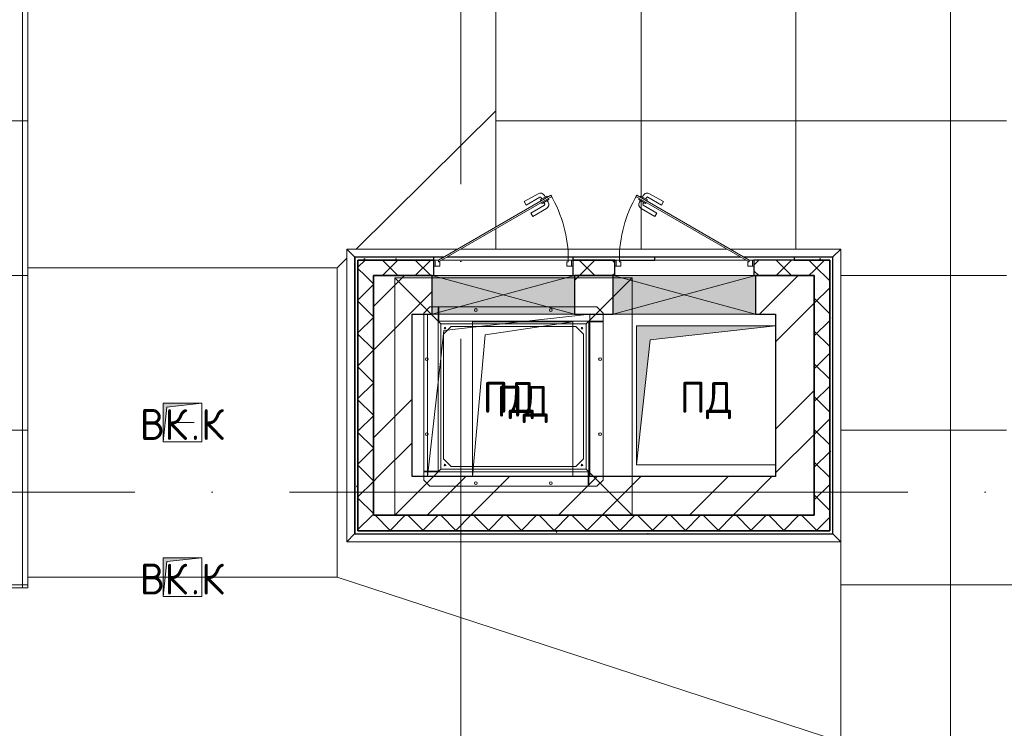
# Model space of a CAD drawing. Header units: millimetres. Extents: x -30540 to 143646, y -11730 to 123410.
# Tile 25 of 114: x -8017 to -1650, y 80072 to 84656. Entities that reach past the tile are written whole.
import ezdxf

# ---------------------------------------------------------------- set-up
doc = ezdxf.new("R2010")
doc.units = ezdxf.units.MM
doc.linetypes.add('ADSK_Линия сетки', pattern=[5000, 4000, -500, 0, -500])
for name, color, linetype, lineweight in [('A-____-NOTE-TEXT', 7, 'Continuous', 18), ('A-DETL-____-THIN', 7, 'Continuous', 9), ('A-DOOR-____-MCUT', 7, 'Continuous', 9), ('A-DOOR-____-OTLN', 7, 'Continuous', 18), ('A-DOOR-FRAM-MCUT', 7, 'Continuous', 9), ('A-GENM-____-OTLN', 7, 'Continuous', 18), ('A-GLAZ-____-MCUT', 7, 'Continuous', 9), ('A-GLAZ-____-OTLN', 7, 'Continuous', 18), ('A-ROOF-____-OTLN', 7, 'Continuous', 18), ('A-ROOF-____-PATT', 7, 'Continuous', 18), ('A-WALL-____-MCUT', 7, 'Continuous', 40), ('A-WALL-____-OTLN', 7, 'Continuous', 18), ('A-WALL-____-PATT', 7, 'Continuous', 40), ('M-EQPM-____-OTLN', 7, 'Continuous', 18), ('M-HVAC-DUCT-OTLN', 7, 'Continuous', 18), ('P-SANR-FIXT-OTLN', 7, 'Continuous', 18), ('S-GRID-____-OTLN', 7, 'Continuous', 9)]:
    doc.layers.add(name, color=color, linetype=linetype, lineweight=lineweight)
doc.styles.add('GOST Common', font='GOST_Common.ttf', dxfattribs={"height": 200})
pattern_1 = [(45, (0, 0), (-424.264, 424.264), []), (45, (0, 282.8), (-424.264, 424.264), [])]
pattern_2 = [(45, (0, 0), (-106.06602, 106.06602), []), (135, (0, 0), (-106.06602, -106.06602), [])]
pattern_3 = [(0, (0, 0), (406.4, 101.6), [6.706, -298.094, 6.706, -298.094, -1625.6]), (0, (0, 0), (406.4, 101.6), [-609.6, 6.706, -602.894, 6.706, -298.094, -711.2]), (0, (0, 0), (406.4, 101.6), [-1524, 6.706, -196.494, 6.706, -501.294]), (120, (152.4, 50.8), (-291.18818, 301.15272), [6.706, -298.094, 6.706, -298.094, -1625.6]), (120, (152.4, 50.8), (-291.18818, 301.15272), [-609.6, 6.706, -602.894, 6.706, -298.094, -711.2]), (120, (152.4, 50.8), (-291.18818, 301.15272), [-1524, 6.706, -196.494, 6.706, -501.294]), (240, (203.2, 254), (-115.21182, -402.75272), [6.706, -298.094, 6.706, -298.094, -1625.6]), (240, (203.2, 254), (-115.21182, -402.75272), [-609.6, 6.706, -602.894, 6.706, -298.094, -711.2]), (240, (203.2, 254), (-115.21182, -402.75272), [-1524, 6.706, -196.494, 6.706, -501.294])]

# ---------------------------------------------------------------- blocks, each defined once
blk = doc.blocks.new('АР_Отверстие прямоугольное - ОВВ-8374923-Кровля')
at = {"layer": 'A-GLAZ-____-OTLN', "lineweight": 13, "true_color": 0xf9f9f9}
blk.add_hatch(color=7, dxfattribs=at).paths.add_polyline_path([(585, 125), (-335, 125), (-335, -125), (585, -125)])
at = {"layer": 'A-GLAZ-____-MCUT', "color": 254, "lineweight": 15, "true_color": 0xcccccc}
for p, q in [((-335, 125), (-335, -125)), ((585, 125), (585, -125))]:
    blk.add_line(p, q, dxfattribs=at)
at = {"layer": 'A-GLAZ-____-OTLN', "color": 254, "lineweight": 5, "true_color": 0xcccccc}
for p, q in [((585, 125), (-335, -125)), ((-335, 125), (585, -125))]:
    blk.add_line(p, q, dxfattribs=at)
at = {"layer": 'A-GLAZ-____-OTLN', "color": 254, "lineweight": 13, "true_color": 0xcccccc}
for p, q in [((585, 125), (-335, 125)), ((-335, 125), (-335, -125)), ((585, -125), (585, 125)), ((-335, -125), (585, -125))]:
    blk.add_line(p, q, dxfattribs=at)
blk = doc.blocks.new('_GM_Dt-St-D_Фартук гнутый из оцинкованной стали_Пристенный_Тип 1__c-верхняя кромка с отгибом_ - ФС-1_3_50х70У100-1_5_t__RAL7016-V2-Кровля')
at = {"layer": 'A-GENM-____-OTLN', "color": 254, "lineweight": 13, "true_color": 0xcccccc}
for p, q in [((50, 1.5), (50, 0)), ((628.7, 0), (50, 0)), ((2544.3, 0), (648.7, 0)), ((3143, 0), (2564.3, 0)), ((3143, 0), (3143, 1.5)), ((3143, 0), (3193, -50)), ((0, -50), (50, 0)), ((715.3, -50), (0, -50)), ((2457.7, -50), (735.3, -50)), ((3193, -50), (2477.7, -50))]:
    blk.add_line(p, q, dxfattribs=at)
blk = doc.blocks.new('_GM_Dt-St-D_Фартук гнутый из оцинкованной стали_Пристенный_Тип 1__c-верхняя кромка с отгибом_ - ФС-1_3_50х70У100-1_5_t__RAL7016-8069745-Кровля')
at = {"layer": 'A-GENM-____-OTLN', "color": 254, "lineweight": 13, "true_color": 0xcccccc}
for p, q in [((50, 1.5), (50, 0)), ((1843, 0), (50, 0)), ((1843, 0), (1843, 1.5)), ((1843, 0), (1893, -50)), ((0, -50), (50, 0)), ((1893, -50), (0, -50))]:
    blk.add_line(p, q, dxfattribs=at)
blk = doc.blocks.new('_GM_Dt-St-D_Фартук гнутый из оцинкованной стали_Пристенный_Тип 1__c-верхняя кромка с отгибом_ - ФС-1_3_50х70У100-1_5_t__RAL7016-9000205-Кровля')
at = {"layer": 'A-GENM-____-OTLN', "color": 254, "lineweight": 13, "true_color": 0xcccccc}
for p, q in [((0, 50), (3193, 50)), ((50, 0), (0, 50)), ((50, 0), (3143, 0)), ((50, 0), (50, -1.5)), ((3193, 50), (3143, 0)), ((3143, -1.5), (3143, 0))]:
    blk.add_line(p, q, dxfattribs=at)
blk = doc.blocks.new('_GM_Dt-St-D_Фартук гнутый из оцинкованной стали_Пристенный_Тип 1__c-верхняя кромка с отгибом_ - ФС-1_3_50х70У100-1_5_t__RAL7016-8063329-Кровля')
at = {"layer": 'A-GENM-____-OTLN', "color": 254, "lineweight": 13, "true_color": 0xcccccc}
for p, q in [((0, 50), (1893, 50)), ((50, 0), (0, 50)), ((50, 0), (1843, 0)), ((50, 0), (50, -1.5)), ((1893, 50), (1843, 0)), ((1843, -1.5), (1843, 0))]:
    blk.add_line(p, q, dxfattribs=at)
blk = doc.blocks.new('АР_Дверь однопольная - 900х600h_900__кровля-8301235-Кровля')
at = {"layer": 'A-DOOR-____-MCUT', "color": 254, "lineweight": 15, "true_color": 0xcccccc}
for p, q in [((307.5, 470), (-420, 50)), ((-415, 41.3), (312.5, 461.3)), ((312.5, 461.3), (307.5, 470)), ((-420, 50), (-415, 41.3))]:
    blk.add_line(p, q, dxfattribs=at)
at = {"layer": 'A-DOOR-____-OTLN', "color": 254, "lineweight": 5, "true_color": 0xcccccc}
for p, q in [((135.2, 428.3), (224, 479.6)), ((147.7, 406.7), (236.5, 457.9)), ((281.8, 464.4), (238.5, 439.4)), ((249.3, 445.7), (243.3, 456.1)), ((271, 458.2), (265, 468.6)), ((285.8, 457.5), (281.8, 464.4)), ((290.8, 448.8), (294.8, 441.9)), ((147.7, 406.7), (135.2, 428.3)), ((177.7, 354.7), (266.5, 405.9)), ((190.2, 333), (279, 384.3)), ((238.5, 439.4), (242.5, 432.5)), ((251.5, 416.9), (247.5, 423.8)), ((294.8, 441.9), (251.5, 416.9)), ((262.3, 423.2), (268.3, 412.8)), ((284, 435.7), (290, 425.3)), ((177.7, 354.7), (190.2, 333))]:
    blk.add_line(p, q, dxfattribs=at)
for centre, radius, start, end in [((239, 453.6), 30, 30, 120), ((239, 453.6), 4.99, 30, 120), ((264, 410.3), 4.99, 300, 30), ((264, 410.3), 30, 300, 30)]:
    blk.add_arc(centre, radius, start, end, dxfattribs=at)
at = {"layer": 'A-DOOR-____-OTLN', "color": 254, "lineweight": 13, "true_color": 0xcccccc}
blk.add_arc((-420, 50), 840, 360, 30, dxfattribs=at)
at = {"layer": 'A-DOOR-FRAM-MCUT', "color": 254, "lineweight": 15, "true_color": 0xcccccc}
for p, q in [((-440, 50), (-450, 50)), ((-440, 10), (-450, 10)), ((-420, 50), (-440, 50)), ((-440, 50), (-440, 10)), ((-440, 10), (-410, 10)), ((-420, 40), (-420, 50)), ((-410, 40), (-420, 40)), ((-410, 10), (-410, 40)), ((420, 40), (410, 40)), ((410, 40), (410, 10)), ((410, 10), (440, 10)), ((440, 50), (420, 50)), ((420, 50), (420, 40)), ((440, 10), (440, 50)), ((440, 50), (450, 50)), ((440, 10), (450, 10))]:
    blk.add_line(p, q, dxfattribs=at)
blk = doc.blocks.new('АР_Дверь однопольная - 900х600h_900__кровля-8301247-Кровля')
at = {"layer": 'A-DOOR-____-MCUT', "color": 254, "lineweight": 15, "true_color": 0xcccccc}
for p, q in [((-307.5, 470), (-312.5, 461.3)), ((-312.5, 461.3), (415, 41.3)), ((420, 50), (-307.5, 470)), ((415, 41.3), (420, 50))]:
    blk.add_line(p, q, dxfattribs=at)
at = {"layer": 'A-DOOR-____-OTLN', "color": 254, "lineweight": 5, "true_color": 0xcccccc}
for p, q in [((-290.8, 448.8), (-294.8, 441.9)), ((-285.8, 457.5), (-281.8, 464.4)), ((-281.8, 464.4), (-238.5, 439.4)), ((-271, 458.2), (-265, 468.6)), ((-249.3, 445.7), (-243.3, 456.1)), ((-147.7, 406.7), (-236.5, 457.9)), ((-135.2, 428.3), (-224, 479.6)), ((-294.8, 441.9), (-251.5, 416.9)), ((-284, 435.7), (-290, 425.3)), ((-190.2, 333), (-279, 384.3)), ((-262.3, 423.2), (-268.3, 412.8)), ((-177.7, 354.7), (-266.5, 405.9)), ((-251.5, 416.9), (-247.5, 423.8)), ((-238.5, 439.4), (-242.5, 432.5)), ((-147.7, 406.7), (-135.2, 428.3)), ((-177.7, 354.7), (-190.2, 333))]:
    blk.add_line(p, q, dxfattribs=at)
at = {"layer": 'A-DOOR-____-OTLN', "color": 254, "lineweight": 13, "true_color": 0xcccccc}
blk.add_arc((420, 50), 840, 150, 180, dxfattribs=at)
at = {"layer": 'A-DOOR-____-OTLN', "color": 254, "lineweight": 5, "true_color": 0xcccccc}
for centre, radius, start, end in [((-239, 453.6), 30, 60, 150), ((-239, 453.6), 4.99, 60, 150), ((-264, 410.3), 30, 150, 240), ((-264, 410.3), 4.99, 150, 240)]:
    blk.add_arc(centre, radius, start, end, dxfattribs=at)
at = {"layer": 'A-DOOR-FRAM-MCUT', "color": 254, "lineweight": 15, "true_color": 0xcccccc}
for p, q in [((-440, 50), (-450, 50)), ((-440, 10), (-450, 10)), ((-420, 50), (-440, 50)), ((-440, 50), (-440, 10)), ((-440, 10), (-410, 10)), ((-420, 40), (-420, 50)), ((-410, 40), (-420, 40)), ((-410, 10), (-410, 40)), ((420, 40), (410, 40)), ((410, 40), (410, 10)), ((410, 10), (440, 10)), ((440, 50), (420, 50)), ((420, 50), (420, 40)), ((440, 10), (440, 50)), ((440, 50), (450, 50)), ((440, 10), (450, 10))]:
    blk.add_line(p, q, dxfattribs=at)
blk = doc.blocks.new('АР_Канал вертикальный прямоугольный - ПД-9000130-Кровля')
at = {"layer": 'M-EQPM-____-OTLN', "lineweight": 13, "true_color": 0xe2e2e2}
blk.add_hatch(color=254, dxfattribs=at).paths.add_polyline_path([(-450, -450), (-360, 360), (450, 450), (-450, 450), (-450, 89.9)])
at = {"layer": 'M-EQPM-____-OTLN', "color": 253, "lineweight": 13, "true_color": 0xaaaaaa}
for p, q in [((450, 450), (-450, 450)), ((-450, 450), (-450, -450)), ((450, 450), (-450, 450)), ((-450, 450), (-450, -450)), ((-450, -450), (-450, 450)), ((-450, 450), (450, 450)), ((-360, 360), (450, 450)), ((-360, 360), (450, 450)), ((450, -450), (450, 450)), ((450, 450), (450, -450)), ((-450, -450), (-360, 360)), ((-450, -450), (-360, 360)), ((-450, -450), (450, -450)), ((450, -450), (-450, -450))]:
    blk.add_line(p, q, dxfattribs=at)
blk = doc.blocks.new('АР_Канал вертикальный прямоугольный - ВК_К-8032306-Кровля')
at = {"layer": 'M-EQPM-____-OTLN', "lineweight": 13, "true_color": 0xe2e2e2}
blk.add_hatch(color=254, dxfattribs=at).paths.add_polyline_path([(-125, -125), (-100, 100), (125, 125), (-125, 125)])
at = {"layer": 'M-EQPM-____-OTLN', "color": 253, "lineweight": 13, "true_color": 0xaaaaaa}
for p, q in [((125, 125), (-125, 125)), ((-125, 125), (-125, -125)), ((125, 125), (-125, 125)), ((-125, 125), (-125, -125)), ((-125, -125), (-125, 125)), ((-125, 125), (125, 125)), ((-125, -125), (-100, 100)), ((-125, -125), (-100, 100)), ((-100, 100), (125, 125)), ((-100, 100), (125, 125)), ((125, -125), (125, 125)), ((125, 125), (125, -125)), ((-125, -125), (125, -125)), ((125, -125), (-125, -125))]:
    blk.add_line(p, q, dxfattribs=at)
blk = doc.blocks.new('PKR - ПД_Тип_2_1_PKR-9-45_0_3-3-У1-8488357-Кровля')
at = {"layer": 'M-EQPM-____-OTLN', "color": 253, "lineweight": 13, "true_color": 0xaaaaaa}
for p, q in [((767.5, 767.5), (-767.5, 767.5)), ((-767.5, 767.5), (-470, 470)), ((-767.5, 767.5), (-767.5, -767.5)), ((767.5, 767.5), (470, 470)), ((767.5, -767.5), (767.5, 767.5)), ((-470, 470), (470, 470)), ((-470, -470), (-470, 470)), ((470, 470), (470, -470)), ((-767.5, -767.5), (-470, -470)), ((470, -470), (-470, -470)), ((470, -470), (767.5, -767.5)), ((-767.5, -767.5), (767.5, -767.5))]:
    blk.add_line(p, q, dxfattribs=at)
blk = doc.blocks.new('Воронка_21 - 2In Diameter-V23-Кровля')
at = {"layer": 'A-DETL-____-THIN', "color": 253, "lineweight": 5, "true_color": 0xaaaaaa}
for p, q in [((-7040.9, 82050), (-6888.5, 82050)), ((-6988.2, 82050), (-6937.4, 82050)), ((-6962.8, 82050), (-6964.7, 82050))]:
    blk.add_line(p, q, dxfattribs=at)
blk = doc.blocks.new('АР_Канал вертикальный прямоугольный - ПД-6854862-Кровля')
at = {"layer": 'A-DETL-____-THIN', "color": 253, "lineweight": 5, "true_color": 0xaaaaaa}
for p, q in [((325, 500), (-325, 500)), ((-325, 500), (-325, -500)), ((325, 500), (-325, 500)), ((-325, 500), (-325, -500)), ((-325, -500), (-325, 500)), ((-325, 500), (325, 500)), ((325, 500), (-325, 500)), ((-325, 500), (-325, -500)), ((325, 500), (-325, 500)), ((-325, 500), (-325, -500)), ((-325, -500), (-325, 500)), ((-325, 500), (325, 500)), ((-242.5, 417.5), (236.8, 487.2)), ((-242.5, 417.5), (236.8, 487.2)), ((-242.5, 417.5), (236.8, 487.2)), ((-242.5, 417.5), (236.8, 487.2)), ((237.4, 487.3), (325, 500)), ((237.4, 487.3), (325, 500)), ((237.4, 487.3), (325, 500)), ((237.4, 487.3), (325, 500)), ((325, -500), (325, 500)), ((325, 500), (325, -500)), ((325, -500), (325, 500)), ((325, 500), (325, -500)), ((-325, -500), (-242.5, 417.5)), ((-325, -500), (-242.5, 417.5)), ((-325, -500), (-242.5, 417.5)), ((-325, -500), (-242.5, 417.5)), ((-325, -500), (325, -500)), ((325, -500), (-325, -500)), ((-325, -500), (325, -500)), ((325, -500), (-325, -500))]:
    blk.add_line(p, q, dxfattribs=at)
blk = doc.blocks.new('Воронка_21 - 2In Diameter-V30-Кровля')
at = {"layer": 'A-DETL-____-THIN', "color": 253, "lineweight": 5, "true_color": 0xaaaaaa}
for p, q in [((-7040.9, 82050), (-6888.5, 82050)), ((-7040.9, 82050), (-6888.5, 82050)), ((-6988.2, 82050), (-6937.4, 82050)), ((-6988.2, 82050), (-6937.4, 82050)), ((-6962.8, 82050), (-6964.7, 82050)), ((-6962.8, 82050), (-6964.7, 82050))]:
    blk.add_line(p, q, dxfattribs=at)
blk = doc.blocks.new('АР_Канал вертикальный прямоугольный - ПД-8896100-Кровля')
at = {"layer": 'A-DETL-____-THIN', "color": 253, "lineweight": 5, "true_color": 0xaaaaaa}
for p, q in [((525, 525), (-525, 525)), ((-525, 525), (-525, -525)), ((525, 525), (-525, 525)), ((-525, 525), (-525, -525)), ((-525, -525), (-525, 525)), ((-525, 525), (525, 525)), ((525, 525), (-525, 525)), ((-525, 525), (-525, -525)), ((525, 525), (-525, 525)), ((-525, 525), (-525, -525)), ((-525, -525), (-525, 525)), ((-525, 525), (525, 525)), ((-39.6, 462.3), (525, 525)), ((-39.6, 462.3), (525, 525)), ((-39.6, 462.3), (525, 525)), ((-39.6, 462.3), (525, 525)), ((525, -525), (525, 525)), ((525, 525), (525, -525)), ((525, -525), (525, 525)), ((525, 525), (525, -525)), ((-420, 420), (-40.5, 462.2)), ((-420, 420), (-40.5, 462.2)), ((-420, 420), (-40.5, 462.2)), ((-420, 420), (-40.5, 462.2)), ((-440, 240.4), (-420, 420)), ((-440, 240.4), (-420, 420)), ((-440, 240.4), (-420, 420)), ((-440, 240.4), (-420, 420)), ((-525, -525), (-440, 239.6)), ((-525, -525), (-440, 239.6)), ((-525, -525), (-440, 239.6)), ((-525, -525), (-440, 239.6)), ((-525, -525), (525, -525)), ((525, -525), (-525, -525)), ((-525, -525), (525, -525)), ((525, -525), (-525, -525))]:
    blk.add_line(p, q, dxfattribs=at)
blk = doc.blocks.new('Монтажный стакан SMI _вложенный_ - Монтажный стакан SMI-8495146-Кровля')
at = {"layer": 'A-DETL-____-THIN', "color": 253, "lineweight": 5, "true_color": 0xaaaaaa}
for p, q in [((-580, 540), (-540, 580)), ((-580, 540), (-540, 580)), ((-540, 580), (-487, 580)), ((-540, 580), (-487, 580)), ((-485, 580), (-487, 580)), ((-487, 580), (-487, 487)), ((-485, 580), (-487, 580)), ((-487, 580), (-487, 487)), ((-485, 580), (-485, 486.9)), ((-483, 580), (-485, 580)), ((-485, 486.9), (-485, 580)), ((-485, 580), (-485, 486.9)), ((-483, 580), (-485, 580)), ((-485, 486.9), (-485, 580)), ((-483, 487), (-483, 580)), ((-483, 580), (540, 580)), ((-483, 487), (-483, 580)), ((-483, 580), (540, 580)), ((540, 580), (580, 540)), ((540, 580), (580, 540)), ((-580, -483), (-580, 540)), ((-580, -483), (-580, 540)), ((580, 540), (580, 487)), ((580, 540), (580, 487)), ((-487, -487), (-487, 487)), ((487, 487), (-487, 487)), ((-487, -487), (-487, 487)), ((487, 487), (-487, 487)), ((-403, 453), (-453, 403)), ((-403, 453), (-453, 403)), ((403, 453), (-403, 453)), ((403, 453), (-403, 453)), ((453, 403), (403, 453)), ((453, 403), (403, 453)), ((487, 487), (487, -487)), ((580, 487), (487, 487)), ((487, 487), (487, -487)), ((580, 487), (487, 487)), ((487, 485), (580, 485)), ((580, 485), (487, 485)), ((487, 485), (580, 485)), ((580, 485), (487, 485)), ((487, 483), (580, 483)), ((487, 483), (580, 483)), ((580, 485), (580, 487)), ((580, 485), (580, 487)), ((580, 483), (580, 485)), ((580, 483), (580, 485)), ((580, 483), (580, -540)), ((580, 483), (580, -540)), ((-453, 403), (-453, -403)), ((-453, 403), (-453, -403)), ((453, -403), (453, 403)), ((453, -403), (453, 403)), ((-453, -403), (-403, -453)), ((-453, -403), (-403, -453)), ((403, -453), (453, -403)), ((403, -453), (453, -403)), ((-487, -483), (-580, -483)), ((-580, -483), (-580, -485)), ((-487, -483), (-580, -483)), ((-580, -483), (-580, -485)), ((-580, -485), (-486.9, -485)), ((-486.9, -485), (-580, -485)), ((-580, -485), (-580, -487)), ((-580, -485), (-486.9, -485)), ((-486.9, -485), (-580, -485)), ((-580, -485), (-580, -487)), ((-580, -487), (-487, -487)), ((-580, -540), (-580, -487)), ((-580, -487), (-487, -487)), ((-580, -540), (-580, -487)), ((487, -487), (-487, -487)), ((487, -487), (-487, -487)), ((-403, -453), (403, -453)), ((-403, -453), (403, -453)), ((483, -487), (483, -580)), ((483, -487), (483, -580)), ((485, -580), (485, -487)), ((485, -487), (485, -580)), ((485, -580), (485, -487)), ((485, -487), (485, -580)), ((487, -580), (487, -487)), ((487, -580), (487, -487)), ((-540, -580), (-580, -540)), ((-540, -580), (-580, -540)), ((580, -540), (540, -580)), ((580, -540), (540, -580)), ((483, -580), (-540, -580)), ((483, -580), (-540, -580)), ((483, -580), (485, -580)), ((483, -580), (485, -580)), ((485, -580), (487, -580)), ((485, -580), (487, -580)), ((540, -580), (487, -580)), ((540, -580), (487, -580))]:
    blk.add_line(p, q, dxfattribs=at)
for centre, radius, start, end in [((-242.5, 560), 9, 0, 180), ((-242.5, 560), 9, 0, 180), ((-242.5, 560), 9, 180, 360), ((-242.5, 560), 9, 180, 360), ((242.5, 560), 9, 0, 180), ((242.5, 560), 9, 0, 180), ((242.5, 560), 9, 180, 360), ((242.5, 560), 9, 180, 360), ((-443, 443), 5, 90, 270), ((-443, 443), 5, 90, 270), ((-443, 443), 5, 270, 90), ((-443, 443), 5, 270, 90), ((443, 443), 5, 90, 270), ((443, 443), 5, 90, 270), ((443, 443), 5, 270, 90), ((443, 443), 5, 270, 90), ((-560, 242.5), 9, 0, 180), ((-560, 242.5), 9, 0, 180), ((-560, 242.5), 9, 180, 360), ((-560, 242.5), 9, 180, 360), ((560, 242.5), 9, 0, 180), ((560, 242.5), 9, 0, 180), ((560, 242.5), 9, 180, 0), ((560, 242.5), 9, 180, 0), ((-560, -242.5), 9, 0, 180), ((-560, -242.5), 9, 0, 180), ((-560, -242.5), 9, 180, 360), ((-560, -242.5), 9, 180, 360), ((560, -242.5), 9, 0, 180), ((560, -242.5), 9, 0, 180), ((560, -242.5), 9, 180, 360), ((560, -242.5), 9, 180, 360), ((-443, -443), 5, 90, 270), ((-443, -443), 5, 90, 270), ((-443, -443), 5, 270, 90), ((-443, -443), 5, 270, 90), ((443, -443), 5, 90, 270), ((443, -443), 5, 90, 270), ((443, -443), 5, 270, 90), ((443, -443), 5, 270, 90), ((-242.5, -560), 9, 0, 180), ((-242.5, -560), 9, 0, 180), ((-242.5, -560), 9, 180, 360), ((-242.5, -560), 9, 180, 360), ((242.5, -560), 9, 0, 180), ((242.5, -560), 9, 0, 180), ((242.5, -560), 9, 180, 360), ((242.5, -560), 9, 180, 360)]:
    blk.add_arc(centre, radius, start, end, dxfattribs=at)
blk = doc.blocks.new('Наметкина 10_РД_АР_К1_отсоединено_rvt-1-Кровля')
at = {"layer": 'A-ROOF-____-PATT', "lineweight": 5, "true_color": 0xe4e4e4}
h = blk.add_hatch(dxfattribs=at)
h.set_pattern_fill('FP_6', color=254, style=0, pattern_type=2)
h.set_pattern_definition([(0, (0, 0), (0, 1000), []), (90, (0, 0), (-1000, 6e-14), [])])
h.paths.add_polyline_path([(3245.8, 32164), (8725.3, 32164), (8725.3, 43350), (935.3, 43350), (935.3, 54289), (-1644.7, 54289), (-1644.7, 60150), (-464.7, 60150), (-464.7, 69650), (1013.8, 69650), (1012.3, 81278.5), (-1636.2, 81278.5), (-1636.2, 86641.5), (-564.7, 86641.5), (-564.7, 91950), (655.3, 91950), (655.3, 88074), (1555.3, 88074), (1555.3, 91850), (4135.3, 91850), (4135.3, 88074), (5035.3, 88074), (5035.3, 92950), (-11844.7, 92950), (-11844.7, 87234), (-10944.7, 87234), (-10944.7, 91950), (-8944.7, 91950), (-8944.7, 89950), (-8964.7, 89950), (-8964.7, 81980), (-13264.7, 81980), (-13264.7, 80980), (-7964.7, 80980), (-7964.7, 86374), (-6114.7, 86374), (-6114.7, 91950), (-1664.7, 91950), (-1664.7, 87470), (-2464.7, 87470), (-2464.7, 85540), (-4939.3, 85540), (-4939.3, 83313.9), (-4582.2, 83520), (-4577.2, 83511.3), (-4939.3, 83302.3), (-4939.3, 83171.5), (-3443.5, 83171.5), (-4032.2, 83511.3), (-4027.2, 83520), (-3423.5, 83171.5), (-2708.2, 83170), (-2708.2, 79971.5), (113.8, 79971.5), (113.8, 79650), (135.3, 79650), (113.8, 79647.6), (113.8, 72890), (-2634.7, 72890), (-2634.7, 77050), (-12364.7, 77050), (-12364.7, 60150), (-2644.7, 60150), (-2644.7, 56441.5), (-2423.2, 56439.9), (-2423.2, 55268.5), (-2644.7, 55268.5), (-2644.7, 54289), (-3224.7, 54289), (-3224.3, 49541.5), (-2224.7, 49541.5), (-2224.7, 53389), (-164.7, 53389), (-164.7, 43954), (-5124.7, 43954), (-5123.2, 43431.5), (-5073.2, 43431.5), (-5073.2, 41668.5), (-5124.7, 41668.5), (-5124.7, 40650), (-3749.7, 40650), (-3749.7, 42500), (-3326.2, 42500), (-3304.7, 42521.5), (5456.8, 42521.5), (5456.8, 42500), (7825.3, 42500), (7825.3, 33064), (-5614.7, 33064), (-5614.7, 35439), (-2114.7, 35439), (-2114.7, 36339), (-6514.7, 36339), (-6514.7, 33064), (-11464.7, 33064), (-11464.7, 38676.9), (-8114.7, 38676.9), (-8114.7, 39950), (-11064.7, 39950), (-11062.7, 41950), (-8114.7, 41949), (-8114.7, 46108.5), (-5124.7, 46108.5), (-5124.7, 43980), (-4214.7, 43980), (-4214.7, 47208.5), (-6206.2, 47208.5), (-6206.2, 47964), (-9014.7, 47964), (-9015.7, 42949), (-11464.7, 42949), (-11464.7, 55136), (-12364.7, 55136), (-12364.7, 32164), (-4928.5, 32164)])
h.paths.add_polyline_path([(-9015.7, 61050), (-11464.7, 61050), (-11464.7, 66650), (-8064.7, 66650), (-8064.7, 71650), (-8964.7, 71650), (-8964.7, 67650), (-11464.7, 67650), (-11464.7, 76050), (-3634.7, 76050), (-3634.7, 71890), (-1464.7, 71890), (-1464.7, 61050), (-4928.5, 61050)])
at = {"layer": 'A-WALL-____-PATT', "lineweight": 5, "true_color": 0xcccccc}
h = blk.add_hatch(dxfattribs=at)
h.set_pattern_fill('FP_8', color=254, style=0, pattern_type=2)
h.set_pattern_definition(pattern_3)
h.paths.add_polyline_path([(-5849.7, 81330), (-5829.7, 81330), (-5829.7, 83120), (-5849.7, 83120), (-5849.7, 81592.1)])
h = blk.add_hatch(dxfattribs=at)
h.set_pattern_fill('FP_8', color=254, style=0, pattern_type=2)
h.set_pattern_definition(pattern_3)
h.paths.add_polyline_path([(-5339.7, 83100), (-5339.7, 83120), (-5829.7, 83120), (-5829.7, 83100)])
h.paths.add_polyline_path([(-4159.7, 83100), (-3909.7, 83100), (-3909.7, 83120), (-4439.7, 83120), (-4439.7, 83100)])
h.paths.add_polyline_path([(-2779.7, 83100), (-2779.7, 83120), (-3009.7, 83120), (-3009.7, 83100), (-2884.9, 83100)])
h = blk.add_hatch(dxfattribs=at)
h.set_pattern_fill('FP_3', color=254, style=0, pattern_type=2)
h.set_pattern_definition(pattern_2)
h.paths.add_polyline_path([(-2884.9, 83000), (-2879.7, 83000), (-2879.7, 83100), (-3269.7, 83100), (-3269.7, 83000), (-3259.7, 83000)])
h.paths.add_polyline_path([(-5339.7, 83000), (-5339.7, 83100), (-5829.7, 83100), (-5829.7, 83000), (-5349.7, 83000)])
h.paths.add_polyline_path([(-4439.7, 83000), (-4169.7, 83000), (-4169.7, 83100), (-4439.7, 83100), (-4439.7, 83037.7)])
h = blk.add_hatch(dxfattribs=at)
h.set_pattern_fill('FP_3', color=254, style=0, pattern_type=2)
h.set_pattern_definition(pattern_2)
h.paths.add_polyline_path([(-2779.7, 81350), (-2779.7, 83100), (-2879.7, 83100), (-2879.7, 81350)])
h = blk.add_hatch(dxfattribs=at)
h.set_pattern_fill('FP_8', color=254, style=0, pattern_type=2)
h.set_pattern_definition(pattern_3)
h.paths.add_polyline_path([(-2779.7, 81330), (-2759.7, 81330), (-2759.7, 83120), (-2779.7, 83120), (-2779.7, 81350)])
h = blk.add_hatch(dxfattribs=at)
h.set_pattern_fill('FP_3', color=254, style=0, pattern_type=2)
h.set_pattern_definition(pattern_2)
h.paths.add_polyline_path([(-5729.7, 81450), (-5729.7, 83000), (-5829.7, 83000), (-5829.7, 81450)])
h = blk.add_hatch(dxfattribs=at)
h.set_pattern_fill('FP_2', color=254, style=0, pattern_type=2)
h.set_pattern_definition(pattern_1)
h.paths.add_polyline_path([(-4329.7, 82750), (-4179.7, 82750), (-4179.7, 83000), (-4429.7, 83000), (-4429.7, 82750), (-4417.6, 82750)])
h.paths.add_polyline_path([(-2879.7, 82750), (-2879.7, 83000), (-3259.7, 83000), (-3259.7, 82750), (-2884.9, 82750)])
h.paths.add_polyline_path([(-5479.7, 82750), (-5349.7, 82750), (-5349.7, 83000), (-5729.7, 83000), (-5729.7, 82750)])
h = blk.add_hatch(dxfattribs=at)
h.set_pattern_fill('FP_2', color=254, style=0, pattern_type=2)
h.set_pattern_definition(pattern_1)
h.paths.add_polyline_path([(-5479.7, 81700), (-5479.7, 82750), (-5729.7, 82750), (-5729.7, 81700)])
h = blk.add_hatch(dxfattribs=at)
h.set_pattern_fill('FP_2', color=254, style=0, pattern_type=2)
h.set_pattern_definition(pattern_1)
h.paths.add_polyline_path([(-2879.7, 81700), (-2879.7, 82750), (-3129.7, 82750), (-3129.7, 81700), (-2884.9, 81700)])
h = blk.add_hatch(dxfattribs=at)
h.set_pattern_fill('FP_2', color=254, style=0, pattern_type=2)
h.set_pattern_definition(pattern_1)
h.paths.add_polyline_path([(-2879.7, 81450), (-2879.7, 81700), (-5729.7, 81700), (-5729.7, 81450), (-2884.9, 81450)])
h = blk.add_hatch(dxfattribs=at)
h.set_pattern_fill('FP_3', color=254, style=0, pattern_type=2)
h.set_pattern_definition(pattern_2)
h.paths.add_polyline_path([(-2879.7, 81350), (-2879.7, 81450), (-5829.7, 81450), (-5829.7, 81350), (-2884.9, 81350)])
h = blk.add_hatch(dxfattribs=at)
h.set_pattern_fill('FP_8', color=254, style=0, pattern_type=2)
h.set_pattern_definition(pattern_3)
h.paths.add_polyline_path([(-2779.7, 81330), (-2779.7, 81350), (-5829.7, 81350), (-5829.7, 81330), (-2884.9, 81330)])
at = {"layer": 'A-ROOF-____-OTLN', "color": 254, "lineweight": 13, "true_color": 0xcccccc}
for p, q in [((-7964.7, 80980), (-7964.7, 86374)), ((-4939.3, 85540), (-4939.3, 83313.9)), ((-5842.1, 83171.5), (-4939.3, 84066.1)), ((-4939.3, 83302.3), (-4939.3, 83171.5)), ((-5964.7, 83050), (-5901.2, 83112.9)), ((-7964.7, 83050), (-5964.7, 83050)), ((-5964.7, 83050), (-5964.7, 81050)), ((-2708.2, 81278.5), (-2708.2, 79971.5)), ((-5964.7, 81050), (-7964.7, 81050)), ((-2708.2, 79984.2), (-5964.7, 81050)), ((-13264.7, 80980), (-7964.7, 80980))]:
    blk.add_line(p, q, dxfattribs=at)
at = {"layer": 'A-WALL-____-MCUT', "color": 254, "lineweight": 30, "true_color": 0xcccccc}
for p, q in [((-5849.7, 83120), (-5849.7, 81330)), ((-5829.7, 83120), (-5849.7, 83120)), ((-5339.7, 83120), (-5829.7, 83120)), ((-5339.7, 83100), (-5829.7, 83100)), ((-5829.7, 83100), (-5829.7, 83000)), ((-5829.7, 81350), (-5829.7, 83100)), ((-5829.7, 83100), (-5339.7, 83100)), ((-5339.7, 83100), (-5339.7, 83120)), ((-5339.7, 83000), (-5339.7, 83100)), ((-3909.7, 83120), (-4439.7, 83120)), ((-4439.7, 83120), (-4439.7, 83100)), ((-4169.7, 83100), (-4439.7, 83100)), ((-4439.7, 83100), (-4439.7, 83000)), ((-4439.7, 83100), (-4159.7, 83100)), ((-4169.7, 83000), (-4169.7, 83100)), ((-4139.7, 83100), (-3909.7, 83100)), ((-3909.7, 83100), (-3909.7, 83120)), ((-2879.7, 83100), (-3269.7, 83100)), ((-3269.7, 83100), (-3269.7, 83000)), ((-2779.7, 83120), (-3009.7, 83120)), ((-3009.7, 83120), (-3009.7, 83100)), ((-3009.7, 83100), (-2779.7, 83100)), ((-2779.7, 83100), (-2879.7, 83100)), ((-2759.7, 83120), (-2779.7, 83120)), ((-2779.7, 81350), (-2779.7, 83100)), ((-2779.7, 83100), (-2779.7, 81350)), ((-2759.7, 81330), (-2759.7, 83120)), ((-5829.7, 83000), (-5829.7, 81450)), ((-5349.7, 83000), (-5729.7, 83000)), ((-5729.7, 83000), (-5729.7, 82750)), ((-5729.7, 83000), (-5349.7, 83000)), ((-5729.7, 81450), (-5729.7, 83000)), ((-5349.7, 82750), (-5349.7, 83000)), ((-5349.7, 83000), (-5339.7, 83000)), ((-4439.7, 83000), (-4429.7, 83000)), ((-4179.7, 83000), (-4429.7, 83000)), ((-4429.7, 83000), (-4429.7, 82750)), ((-4429.7, 83000), (-4179.7, 83000)), ((-4179.7, 82750), (-4179.7, 83000)), ((-4179.7, 83000), (-4169.7, 83000)), ((-3269.7, 83000), (-3259.7, 83000)), ((-2879.7, 83000), (-3259.7, 83000)), ((-3259.7, 83000), (-3259.7, 82750)), ((-3259.7, 83000), (-2879.7, 83000)), ((-2879.7, 82750), (-2879.7, 83000)), ((-2879.7, 83000), (-2879.7, 81450)), ((-5729.7, 82750), (-5729.7, 81700)), ((-5479.7, 82750), (-5349.7, 82750)), ((-5479.7, 81700), (-5479.7, 82750)), ((-4429.7, 82750), (-4179.7, 82750)), ((-3259.7, 82750), (-3129.7, 82750)), ((-3129.7, 82750), (-3129.7, 81700)), ((-2879.7, 81700), (-2879.7, 82750)), ((-5729.7, 81700), (-5729.7, 81450)), ((-3129.7, 81700), (-5479.7, 81700)), ((-2879.7, 81450), (-2879.7, 81700)), ((-5829.7, 81450), (-5829.7, 81350)), ((-5729.7, 81450), (-2879.7, 81450)), ((-2879.7, 81450), (-5729.7, 81450)), ((-5849.7, 81330), (-5829.7, 81330)), ((-5829.7, 81350), (-2879.7, 81350)), ((-2779.7, 81350), (-5829.7, 81350)), ((-5829.7, 81330), (-2779.7, 81330)), ((-2879.7, 81350), (-2779.7, 81350)), ((-2779.7, 81330), (-2759.7, 81330))]:
    blk.add_line(p, q, dxfattribs=at)
at = {"layer": 'A-WALL-____-OTLN', "color": 254, "lineweight": 13, "true_color": 0xcccccc}
for p, q in [((-5339.7, 83120), (-5275.1, 83120)), ((-5339.7, 83100), (-5329.7, 83100)), ((-5329.7, 83100), (-5339.7, 83100)), ((-5289.7, 83100), (-4469.7, 83100)), ((-4469.7, 83100), (-5289.7, 83100)), ((-5255.1, 83120), (-4439.7, 83120)), ((-4449.7, 83100), (-4439.7, 83100)), ((-4439.7, 83100), (-4449.7, 83100)), ((-3909.7, 83120), (-3354.3, 83120)), ((-3909.7, 83100), (-3319.7, 83100)), ((-3319.7, 83100), (-3909.7, 83100)), ((-3334.3, 83120), (-3009.7, 83120)), ((-3279.7, 83100), (-3269.7, 83100)), ((-3269.7, 83100), (-3279.7, 83100)), ((-5349.7, 83000), (-5349.7, 82750)), ((-5339.7, 83000), (-4439.7, 83000)), ((-4439.7, 83000), (-5339.7, 83000)), ((-4429.7, 82750), (-4429.7, 83000)), ((-4179.7, 83000), (-4179.7, 82750)), ((-4169.7, 83000), (-3269.7, 83000)), ((-3269.7, 83000), (-4169.7, 83000)), ((-3259.7, 82750), (-3259.7, 83000)), ((-4429.7, 82750), (-5349.7, 82750)), ((-3259.7, 82750), (-4179.7, 82750))]:
    blk.add_line(p, q, dxfattribs=at)
at = {"layer": 'A-DOOR-____-OTLN', "color": 254, "lineweight": 13, "true_color": 0xe5e5e5}
for name, p in [('АР_Дверь однопольная - 900х600h_900__кровля-8301235-Кровля', (-4889.7, 83050)), ('АР_Дверь однопольная - 900х600h_900__кровля-8301247-Кровля', (-3719.7, 83050))]:
    blk.add_blockref(name, p, dxfattribs=at)
at = {"layer": 'A-GENM-____-OTLN', "color": 254, "lineweight": 13, "true_color": 0xe5e5e5}
for name, p, rotation in [('_GM_Dt-St-D_Фартук гнутый из оцинкованной стали_Пристенный_Тип 1__c-верхняя кромка с отгибом_ - ФС-1_3_50х70У100-1_5_t__RAL7016-V2-Кровля', (-2708.2, 83121.5), 180), ('_GM_Dt-St-D_Фартук гнутый из оцинкованной стали_Пристенный_Тип 1__c-верхняя кромка с отгибом_ - ФС-1_3_50х70У100-1_5_t__RAL7016-8063329-Кровля', (-5851.2, 81278.5), 90.00000000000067), ('_GM_Dt-St-D_Фартук гнутый из оцинкованной стали_Пристенный_Тип 1__c-верхняя кромка с отгибом_ - ФС-1_3_50х70У100-1_5_t__RAL7016-8069745-Кровля', (-2758.2, 81278.5), 89.99999999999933), ('_GM_Dt-St-D_Фартук гнутый из оцинкованной стали_Пристенный_Тип 1__c-верхняя кромка с отгибом_ - ФС-1_3_50х70У100-1_5_t__RAL7016-9000205-Кровля', (-2708.2, 81328.5), 180)]:
    blk.add_blockref(name, p, dxfattribs=dict(at, rotation=rotation))
at = {"layer": 'A-GLAZ-____-OTLN', "color": 254, "lineweight": 13, "true_color": 0xe5e5e5, "rotation": 180}
for p in [(-4764.7, 82875), (-3594.7, 82875)]:
    blk.add_blockref('АР_Отверстие прямоугольное - ОВВ-8374923-Кровля', p, dxfattribs=at)
at = {"layer": 'M-EQPM-____-OTLN', "color": 253, "lineweight": 5, "true_color": 0xaaaaaa, "rotation": 270}
blk.add_blockref('PKR - ПД_Тип_2_1_PKR-9-45_0_3-3-У1-8488357-Кровля', (-4824.7, 82217.2), dxfattribs=at)
blk.add_blockref('PKR - ПД_Тип_2_1_PKR-9-45_0_3-3-У1-8488357-Кровля', (-4824.7, 82217.2), dxfattribs=at)
at = {"layer": 'M-EQPM-____-OTLN', "color": 253, "lineweight": 5, "true_color": 0xaaaaaa}
for name, p in [('АР_Канал вертикальный прямоугольный - ПД-8896100-Кровля', (-4854.7, 82225)), ('АР_Канал вертикальный прямоугольный - ПД-6854862-Кровля', (-4764.7, 82200)), ('АР_Канал вертикальный прямоугольный - ПД-9000130-Кровля', (-3579.7, 82225)), ('АР_Канал вертикальный прямоугольный - ВК_К-8032306-Кровля', (-6964.7, 82050)), ('АР_Канал вертикальный прямоугольный - ВК_К-8032306-Кровля', (-6964.7, 81050))]:
    blk.add_blockref(name, p, dxfattribs=at)
at = {"layer": 'M-HVAC-DUCT-OTLN', "color": 253, "lineweight": 5, "true_color": 0xaaaaaa, "rotation": 270}
blk.add_blockref('Монтажный стакан SMI _вложенный_ - Монтажный стакан SMI-8495146-Кровля', (-4824.7, 82217.2), dxfattribs=at)
at = {"layer": 'P-SANR-FIXT-OTLN', "color": 253, "lineweight": 5, "true_color": 0xaaaaaa}
for name, p in [('Воронка_21 - 2In Diameter-V23-Кровля', (0, 0)), ('Воронка_21 - 2In Diameter-V30-Кровля', (0, 0)), ('Воронка_21 - 2In Diameter-V30-Кровля', (0, -1000))]:
    blk.add_blockref(name, p, dxfattribs=at)
at = {"layer": 'A-____-NOTE-TEXT', "color": 253, "lineweight": 5, "true_color": 0xaaaaaa, "char_height": 200, "attachment_point": 1, "style": 'GOST Common'}
for s, insert, width in [('ПД', (-5023.9, 82312.2), 416.877), ('ПД', (-4933.9, 82287.2), 416.877), ('ПД', (-3748.9, 82312.2), 416.877), ('ВК', (-7239.9, 82137.2), 400.844), ('\\fGOST Common|b0|i0|c204|p34|;К', (-6843, 82137.2), 192.405), ('\\fGOST Common|b0|i0|c204|p34|;.', (-6909.2, 82137.2), 80.169), ('ВК', (-7239.9, 81137.2), 400.844), ('\\fGOST Common|b0|i0|c204|p34|;К', (-6843, 81137.2), 192.405), ('\\fGOST Common|b0|i0|c204|p34|;.', (-6909.2, 81137.2), 80.169)]:
    blk.add_mtext(s, dxfattribs=dict(at, insert=insert, width=width))

msp = doc.modelspace()

# ---------------------------------------------------------------- linework, layer by layer
at = {"layer": 'S-GRID-____-OTLN', "color": 253, "linetype": 'ADSK_Линия сетки', "true_color": 0xaaaaaa}
for p, q in [((-5164.7, 23589.3), (-5164.7, 98105.9)), ((17726.8, 81600), (-28904.3, 81600))]:
    msp.add_line(p, q, dxfattribs=at)

# ---------------------------------------------------------------- block references
at = {"lineweight": 5}
msp.add_blockref('Наметкина 10_РД_АР_К1_отсоединено_rvt-1-Кровля', (0, 0), dxfattribs=at)

doc.saveas('drawing.dxf')
